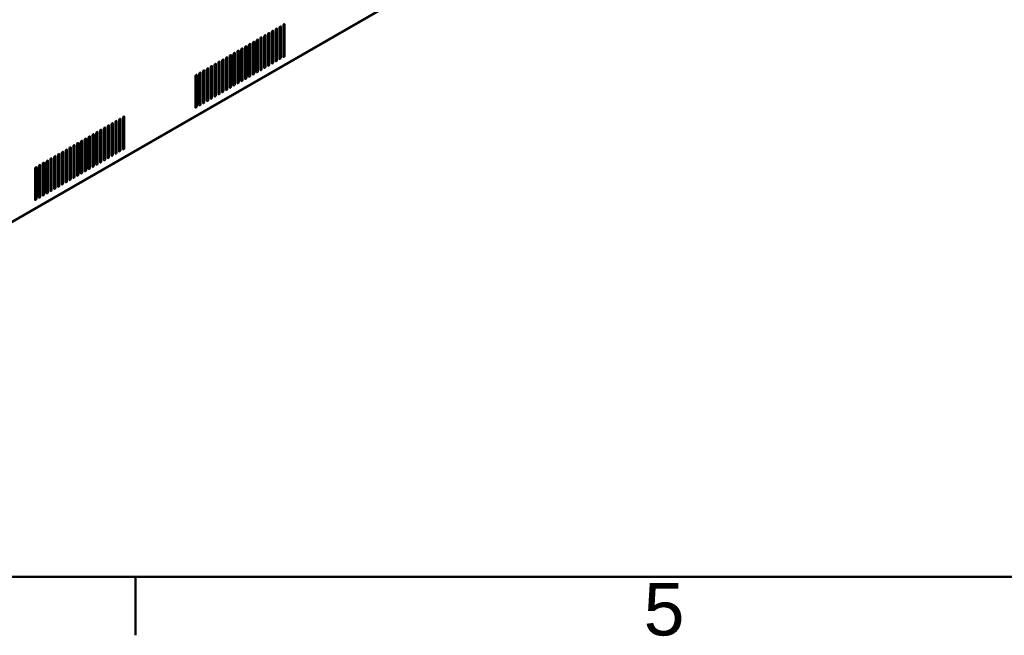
# Model space of a CAD drawing. Header units: millimetres. Extents: x 0 to 4667, y 0 to 3300.
# Tile 3 of 21: x 692 to 1421, y 68 to 523. Entities that reach past the tile are written whole.
import ezdxf

# ---------------------------------------------------------------- set-up
doc = ezdxf.new("R2010")
doc.units = ezdxf.units.MM
doc.header["$LTSCALE"] = 11.111111
for name, color, linetype, lineweight in [('Rahmen_0', 7, 'Continuous', 50), ('Rahmen_2', 7, 'Continuous', 50), ('Sichtbare Kanten(ISO)', 7, 'Continuous', 35), ('Sichtbare tangentiale Kanten(ISO)', 7, 'Continuous', 35)]:
    doc.layers.add(name, color=color, linetype=linetype, lineweight=lineweight)
doc.styles.add('Aktuell-BSI', font='arial.ttf')

# ---------------------------------------------------------------- blocks, each defined once
blk = doc.blocks.new('Ränder Standardrahmen')
at = {"layer": 'Rahmen_0'}
blk.add_line((70, 10), (70, 6.1), dxfattribs=at)
at = {"layer": 'Rahmen_0', "flags": 128}
blk.add_lwpolyline([(10, 10), (10, 287), (410, 287), (410, 10), (10, 10)], dxfattribs=at)
at = {"layer": 'Rahmen_2', "insert": (103.854, 6.041), "char_height": 3.5, "attachment_point": 7, "style": 'Aktuell-BSI'}
blk.add_mtext('5', dxfattribs=at)

msp = doc.modelspace()

# ---------------------------------------------------------------- linework, layer by layer
at = {"layer": 'Sichtbare Kanten(ISO)'}
for p, q in [((1387.46, 777.1), (322.02, 163.56)), ((884.52, 518.25), (884.52, 495.88)), ((885.58, 495.26), (885.58, 518.15)), ((887, 518.97), (887, 496.08)), ((887.35, 519.88), (887.35, 497.5)), ((888.41, 496.89), (888.41, 519.78)), ((872.85, 510.83), (872.85, 487.93)), ((873.21, 511.74), (873.21, 489.36)), ((874.27, 488.75), (874.27, 511.64)), ((875.68, 512.45), (875.68, 489.56)), ((876.04, 513.37), (876.04, 490.99)), ((877.1, 490.38), (877.1, 513.27)), ((878.51, 514.08), (878.51, 491.19)), ((878.87, 514.99), (878.87, 492.62)), ((879.93, 492.01), (879.93, 514.9)), ((881.34, 515.71), (881.34, 492.82)), ((881.69, 516.62), (881.69, 494.25)), ((882.75, 493.64), (882.75, 516.53)), ((884.17, 517.34), (884.17, 494.45)), ((859.07, 503.59), (859.07, 481.22)), ((860.13, 480.61), (860.13, 503.5)), ((861.54, 504.31), (861.54, 481.42)), ((861.89, 505.22), (861.89, 482.84)), ((862.96, 482.23), (862.96, 505.12)), ((864.37, 505.94), (864.37, 483.05)), ((864.72, 506.85), (864.72, 484.47)), ((865.78, 483.86), (865.78, 506.75)), ((867.2, 507.57), (867.2, 484.68)), ((867.55, 508.48), (867.55, 486.1)), ((868.61, 485.49), (868.61, 508.38)), ((870.03, 509.2), (870.03, 486.31)), ((870.38, 510.11), (870.38, 487.73)), ((871.44, 487.12), (871.44, 510.01)), ((884.17, 503.79), (884.52, 503.99)), ((887, 505.42), (887.35, 505.62)), ((847.4, 496.17), (847.4, 473.28)), ((847.75, 497.08), (847.75, 474.7)), ((848.81, 474.09), (848.81, 496.98)), ((850.23, 497.8), (850.23, 474.9)), ((850.58, 498.71), (850.58, 476.33)), ((851.64, 475.72), (851.64, 498.61)), ((853.06, 499.42), (853.06, 476.53)), ((853.41, 500.34), (853.41, 477.96)), ((854.47, 477.35), (854.47, 500.24)), ((855.88, 501.05), (855.88, 478.16)), ((856.24, 501.96), (856.24, 479.59)), ((857.3, 478.98), (857.3, 501.87)), ((858.71, 502.68), (858.71, 479.79)), ((870.03, 495.64), (870.38, 495.85)), ((872.85, 497.27), (873.21, 497.48)), ((875.68, 498.9), (876.04, 499.11)), ((878.51, 500.53), (878.87, 500.73)), ((881.34, 502.16), (881.69, 502.36)), ((833.61, 488.93), (833.61, 466.56)), ((834.67, 465.95), (834.67, 488.84)), ((836.09, 489.65), (836.09, 466.76)), ((836.44, 490.56), (836.44, 468.19)), ((837.5, 467.58), (837.5, 490.47)), ((838.91, 491.28), (838.91, 468.39)), ((839.27, 492.19), (839.27, 469.81)), ((840.33, 469.2), (840.33, 492.09)), ((841.74, 492.91), (841.74, 470.02)), ((842.1, 493.82), (842.1, 471.44)), ((843.16, 470.83), (843.16, 493.72)), ((844.57, 494.54), (844.57, 471.65)), ((844.92, 495.45), (844.92, 473.07)), ((845.98, 472.46), (845.98, 495.35)), ((858.71, 489.13), (859.07, 489.33)), ((861.54, 490.76), (861.89, 490.96)), ((864.37, 492.39), (864.72, 492.59)), ((867.2, 494.02), (867.55, 494.22)), ((821.94, 481.51), (821.94, 458.62)), ((822.3, 482.42), (822.3, 460.04)), ((823.36, 459.43), (823.36, 482.32)), ((824.77, 483.14), (824.77, 460.24)), ((825.12, 484.05), (825.12, 461.67)), ((826.19, 461.06), (826.19, 483.95)), ((827.6, 484.76), (827.6, 461.87)), ((827.95, 485.68), (827.95, 463.3)), ((829.01, 462.69), (829.01, 485.58)), ((830.43, 486.39), (830.43, 463.5)), ((830.78, 487.31), (830.78, 464.93)), ((831.84, 464.32), (831.84, 487.21)), ((833.26, 488.02), (833.26, 465.13)), ((844.57, 480.99), (844.92, 481.19)), ((847.4, 482.61), (847.75, 482.82)), ((850.23, 484.24), (850.58, 484.45)), ((853.06, 485.87), (853.41, 486.07)), ((855.88, 487.5), (856.24, 487.7)), ((833.26, 474.47), (833.61, 474.67)), ((836.09, 476.1), (836.44, 476.3)), ((838.91, 477.73), (839.27, 477.93)), ((841.74, 479.36), (842.1, 479.56)), ((821.94, 467.95), (822.3, 468.16)), ((824.77, 469.58), (825.12, 469.79)), ((827.6, 471.21), (827.95, 471.42)), ((830.43, 472.84), (830.78, 473.04)), ((757.37, 445.03), (757.37, 422.65)), ((758.43, 422.04), (758.43, 444.93)), ((759.84, 445.75), (759.84, 422.85)), ((760.19, 446.66), (760.19, 424.28)), ((761.26, 423.67), (761.26, 446.56)), ((762.67, 447.37), (762.67, 424.48)), ((763.02, 448.29), (763.02, 425.91)), ((764.08, 425.3), (764.08, 448.19)), ((765.5, 449), (765.5, 426.11)), ((765.85, 449.91), (765.85, 427.54)), ((766.91, 426.93), (766.91, 449.82)), ((768.33, 450.63), (768.33, 427.74)), ((768.68, 451.54), (768.68, 429.17)), ((769.74, 428.56), (769.74, 451.45)), ((745.7, 437.6), (745.7, 414.71)), ((746.05, 438.51), (746.05, 416.14)), ((747.11, 415.53), (747.11, 438.42)), ((748.53, 439.23), (748.53, 416.34)), ((748.88, 440.14), (748.88, 417.76)), ((749.94, 417.15), (749.94, 440.04)), ((751.36, 440.86), (751.36, 417.97)), ((751.71, 441.77), (751.71, 419.39)), ((752.77, 418.78), (752.77, 441.67)), ((754.18, 442.49), (754.18, 419.6)), ((754.54, 443.4), (754.54, 421.02)), ((755.6, 420.41), (755.6, 443.3)), ((757.01, 444.12), (757.01, 421.23)), ((768.33, 437.08), (768.68, 437.28)), ((731.91, 430.37), (731.91, 407.99)), ((732.97, 407.38), (732.97, 430.27)), ((734.39, 431.09), (734.39, 408.2)), ((734.74, 432), (734.74, 409.62)), ((735.8, 409.01), (735.8, 431.9)), ((737.21, 432.72), (737.21, 409.82)), ((737.57, 433.63), (737.57, 411.25)), ((738.63, 410.64), (738.63, 433.53)), ((740.04, 434.34), (740.04, 411.45)), ((740.4, 435.26), (740.4, 412.88)), ((741.46, 412.27), (741.46, 435.16)), ((742.87, 435.97), (742.87, 413.08)), ((743.22, 436.88), (743.22, 414.51)), ((744.28, 413.9), (744.28, 436.79)), ((757.01, 430.56), (757.37, 430.77)), ((759.84, 432.19), (760.19, 432.4)), ((762.67, 433.82), (763.02, 434.03)), ((765.5, 435.45), (765.85, 435.65)), ((720.24, 422.94), (720.24, 400.05)), ((720.6, 423.85), (720.6, 401.48)), ((721.66, 400.87), (721.66, 423.76)), ((723.07, 424.57), (723.07, 401.68)), ((723.43, 425.48), (723.43, 403.11)), ((724.49, 402.5), (724.49, 425.38)), ((725.9, 426.2), (725.9, 403.31)), ((726.25, 427.11), (726.25, 404.73)), ((727.31, 404.12), (727.31, 427.01)), ((728.73, 427.83), (728.73, 404.94)), ((729.08, 428.74), (729.08, 406.36)), ((730.14, 405.75), (730.14, 428.64)), ((731.56, 429.46), (731.56, 406.57)), ((745.7, 424.05), (746.05, 424.25)), ((748.53, 425.68), (748.88, 425.88)), ((751.36, 427.31), (751.71, 427.51)), ((754.18, 428.94), (754.54, 429.14)), ((706.45, 415.71), (706.45, 393.33)), ((707.52, 392.72), (707.52, 415.61)), ((708.93, 416.43), (708.93, 393.54)), ((709.28, 417.34), (709.28, 394.96)), ((710.34, 394.35), (710.34, 417.24)), ((711.76, 418.06), (711.76, 395.16)), ((712.11, 418.97), (712.11, 396.59)), ((713.17, 395.98), (713.17, 418.87)), ((714.59, 419.68), (714.59, 396.79)), ((714.94, 420.6), (714.94, 398.22)), ((716, 397.61), (716, 420.5)), ((717.41, 421.31), (717.41, 398.42)), ((717.77, 422.23), (717.77, 399.85)), ((718.83, 399.24), (718.83, 422.13)), ((731.56, 415.9), (731.91, 416.11)), ((734.39, 417.53), (734.74, 417.74)), ((737.21, 419.16), (737.57, 419.37)), ((740.04, 420.79), (740.4, 420.99)), ((742.87, 422.42), (743.22, 422.62)), ((703.27, 413.17), (703.27, 390.28)), ((703.63, 414.08), (703.63, 391.7)), ((704.69, 391.09), (704.69, 413.98)), ((706.1, 414.8), (706.1, 391.91)), ((720.24, 409.39), (720.6, 409.59)), ((723.07, 411.02), (723.43, 411.22)), ((725.9, 412.65), (726.25, 412.85)), ((728.73, 414.28), (729.08, 414.48)), ((706.1, 401.25), (706.45, 401.45)), ((708.93, 402.87), (709.28, 403.08)), ((711.76, 404.5), (712.11, 404.71)), ((714.59, 406.13), (714.94, 406.34)), ((717.41, 407.76), (717.77, 407.96)), ((703.27, 399.62), (703.63, 399.82))]:
    msp.add_line(p, q, dxfattribs=at)
for centre, major_axis, start_param, end_param in [((884.88, 517.75), (0.499, 0.867), 5.495, 8.637446), ((887.7, 519.38), (0.499, 0.867), 5.495, 8.637446), ((870.73, 509.6), (0.499, 0.867), 5.495, 8.637446), ((873.56, 511.23), (0.499, 0.867), 5.495, 8.637446), ((876.39, 512.86), (0.499, 0.867), 5.495, 8.637446), ((879.22, 514.49), (0.499, 0.867), 5.495, 8.637446), ((882.05, 516.12), (0.499, 0.867), 5.495, 8.637446), ((859.42, 503.09), (0.499, 0.867), 5.495, 8.637446), ((862.25, 504.72), (0.499, 0.867), 5.495, 8.637446), ((865.08, 506.35), (0.499, 0.867), 5.495, 8.637446), ((867.9, 507.98), (0.499, 0.867), 5.495, 8.637446), ((845.28, 494.94), (0.499, 0.867), 5.494998, 8.637446), ((848.11, 496.57), (0.499, 0.867), 5.494998, 8.637446), ((850.93, 498.2), (0.499, 0.867), 5.494998, 8.637446), ((853.76, 499.83), (0.499, 0.867), 5.494998, 8.637446), ((856.59, 501.46), (0.499, 0.867), 5.495, 8.637446), ((883.81, 495.47), (-0.499, -0.867), 1.307063, 2.355114), ((886.64, 497.1), (-0.499, -0.867), 1.307063, 2.355114), ((887.7, 496.49), (-0.499, -0.867), 5.495853, 8.638299), ((833.96, 488.43), (0.499, 0.867), 5.494998, 8.637446), ((836.79, 490.06), (0.499, 0.867), 5.494998, 8.637446), ((839.62, 491.69), (0.499, 0.867), 5.494998, 8.637446), ((842.45, 493.32), (0.499, 0.867), 5.494998, 8.637446), ((872.5, 488.95), (-0.499, -0.867), 1.307063, 2.355114), ((873.56, 488.34), (-0.499, -0.867), 5.495853, 8.638299), ((875.33, 490.58), (-0.499, -0.867), 1.307063, 2.355114), ((876.39, 489.97), (-0.499, -0.867), 5.495853, 8.638299), ((878.16, 492.21), (-0.499, -0.867), 1.307063, 2.355114), ((879.22, 491.6), (-0.499, -0.867), 5.495853, 8.638299), ((880.99, 493.84), (-0.499, -0.867), 1.307063, 2.355114), ((882.05, 493.23), (-0.499, -0.867), 5.495853, 8.638299), ((884.88, 494.86), (-0.499, -0.867), 5.495853, 8.638299), ((822.65, 481.91), (0.499, 0.867), 5.494998, 8.637446), ((825.48, 483.54), (0.499, 0.867), 5.494998, 8.637446), ((828.31, 485.17), (0.499, 0.867), 5.494998, 8.637446), ((831.14, 486.8), (0.499, 0.867), 5.494998, 8.637446), ((858.36, 480.81), (-0.499, -0.867), 1.307063, 2.355114), ((861.19, 482.44), (-0.499, -0.867), 1.307063, 2.355114), ((862.25, 481.83), (-0.499, -0.867), 5.495853, 8.638299), ((864.02, 484.07), (-0.499, -0.867), 1.307063, 2.355114), ((865.08, 483.46), (-0.499, -0.867), 5.495853, 8.638299), ((866.84, 485.69), (-0.499, -0.867), 1.307063, 2.355114), ((867.9, 485.08), (-0.499, -0.867), 5.495853, 8.638299), ((869.67, 487.32), (-0.499, -0.867), 1.307063, 2.355114), ((870.73, 486.71), (-0.499, -0.867), 5.495853, 8.638299), ((847.05, 474.29), (-0.499, -0.867), 1.307063, 2.355117), ((848.11, 473.68), (-0.499, -0.867), 5.495853, 8.638302), ((849.87, 475.92), (-0.499, -0.867), 1.307063, 2.355117), ((850.93, 475.31), (-0.499, -0.867), 5.495853, 8.638302), ((852.7, 477.55), (-0.499, -0.867), 1.307063, 2.355117), ((853.76, 476.94), (-0.499, -0.867), 5.495853, 8.638302), ((855.53, 479.18), (-0.499, -0.867), 1.307063, 2.355114), ((856.59, 478.57), (-0.499, -0.867), 5.495853, 8.638299), ((859.42, 480.2), (-0.499, -0.867), 5.495853, 8.638299), ((832.9, 466.15), (-0.499, -0.867), 1.307063, 2.355117), ((835.73, 467.78), (-0.499, -0.867), 1.307063, 2.355117), ((836.79, 467.17), (-0.499, -0.867), 5.495853, 8.638302), ((838.56, 469.41), (-0.499, -0.867), 1.307063, 2.355117), ((839.62, 468.8), (-0.499, -0.867), 5.495853, 8.638302), ((841.39, 471.04), (-0.499, -0.867), 1.307063, 2.355117), ((842.45, 470.42), (-0.499, -0.867), 5.495853, 8.638302), ((844.22, 472.66), (-0.499, -0.867), 1.307063, 2.355117), ((845.28, 472.05), (-0.499, -0.867), 5.495853, 8.638302), ((821.59, 459.63), (-0.499, -0.867), 1.307063, 2.355117), ((822.65, 459.02), (-0.499, -0.867), 5.495853, 8.638302), ((824.42, 461.26), (-0.499, -0.867), 1.307063, 2.355117), ((825.48, 460.65), (-0.499, -0.867), 5.495853, 8.638302), ((827.25, 462.89), (-0.499, -0.867), 1.307063, 2.355117), ((828.31, 462.28), (-0.499, -0.867), 5.495853, 8.638302), ((830.07, 464.52), (-0.499, -0.867), 1.307063, 2.355117), ((831.14, 463.91), (-0.499, -0.867), 5.495853, 8.638302), ((833.96, 465.54), (-0.499, -0.867), 5.495853, 8.638302), ((769.03, 451.04), (0.499, 0.867), 5.495, 8.637446), ((757.72, 444.52), (0.499, 0.867), 5.495, 8.637446), ((760.55, 446.15), (0.499, 0.867), 5.495, 8.637446), ((763.38, 447.78), (0.499, 0.867), 5.495, 8.637446), ((766.21, 449.41), (0.499, 0.867), 5.495, 8.637446), ((743.58, 436.38), (0.499, 0.867), 5.495, 8.637446), ((746.41, 438.01), (0.499, 0.867), 5.495, 8.637446), ((749.23, 439.64), (0.499, 0.867), 5.495, 8.637446), ((752.06, 441.27), (0.499, 0.867), 5.495, 8.637446), ((754.89, 442.9), (0.499, 0.867), 5.495, 8.637446), ((732.26, 429.86), (0.499, 0.867), 5.494998, 8.637446), ((735.09, 431.49), (0.499, 0.867), 5.494998, 8.637446), ((737.92, 433.12), (0.499, 0.867), 5.495, 8.637446), ((740.75, 434.75), (0.499, 0.867), 5.495, 8.637446), ((720.95, 423.35), (0.499, 0.867), 5.494998, 8.637446), ((723.78, 424.98), (0.499, 0.867), 5.494998, 8.637446), ((726.61, 426.61), (0.499, 0.867), 5.494998, 8.637446), ((729.44, 428.24), (0.499, 0.867), 5.494998, 8.637446), ((759.49, 423.87), (-0.499, -0.867), 1.307063, 2.355114), ((760.55, 423.26), (-0.499, -0.867), 5.495853, 8.638299), ((762.32, 425.5), (-0.499, -0.867), 1.307063, 2.355114), ((763.38, 424.89), (-0.499, -0.867), 5.495853, 8.638299), ((765.14, 427.13), (-0.499, -0.867), 1.307063, 2.355114), ((766.21, 426.52), (-0.499, -0.867), 5.495853, 8.638299), ((767.97, 428.76), (-0.499, -0.867), 1.307063, 2.355114), ((769.03, 428.15), (-0.499, -0.867), 5.495853, 8.638299), ((706.81, 415.21), (0.499, 0.867), 5.494998, 8.637446), ((709.64, 416.83), (0.499, 0.867), 5.494998, 8.637446), ((712.47, 418.46), (0.499, 0.867), 5.494998, 8.637446), ((715.29, 420.09), (0.499, 0.867), 5.494998, 8.637446), ((718.12, 421.72), (0.499, 0.867), 5.494998, 8.637446), ((745.35, 415.73), (-0.499, -0.867), 1.307063, 2.355114), ((746.41, 415.12), (-0.499, -0.867), 5.495853, 8.638299), ((748.17, 417.36), (-0.499, -0.867), 1.307063, 2.355114), ((749.23, 416.75), (-0.499, -0.867), 5.495853, 8.638299), ((751, 418.99), (-0.499, -0.867), 1.307063, 2.355114), ((752.06, 418.37), (-0.499, -0.867), 5.495853, 8.638299), ((753.83, 420.61), (-0.499, -0.867), 1.307063, 2.355114), ((754.89, 420), (-0.499, -0.867), 5.495853, 8.638299), ((756.66, 422.24), (-0.499, -0.867), 1.307063, 2.355114), ((757.72, 421.63), (-0.499, -0.867), 5.495853, 8.638299), ((703.98, 413.58), (0.499, 0.867), 5.494998, 8.637446), ((734.03, 409.21), (-0.499, -0.867), 1.307063, 2.355117), ((735.09, 408.6), (-0.499, -0.867), 5.495853, 8.638302), ((736.86, 410.84), (-0.499, -0.867), 1.307063, 2.355114), ((737.92, 410.23), (-0.499, -0.867), 5.495853, 8.638299), ((739.69, 412.47), (-0.499, -0.867), 1.307063, 2.355114), ((740.75, 411.86), (-0.499, -0.867), 5.495853, 8.638299), ((742.52, 414.1), (-0.499, -0.867), 1.307063, 2.355114), ((743.58, 413.49), (-0.499, -0.867), 5.495853, 8.638299), ((719.89, 401.07), (-0.499, -0.867), 1.307063, 2.355117), ((720.95, 400.46), (-0.499, -0.867), 5.495853, 8.638302), ((722.72, 402.7), (-0.499, -0.867), 1.307063, 2.355117), ((723.78, 402.09), (-0.499, -0.867), 5.495853, 8.638302), ((725.55, 404.33), (-0.499, -0.867), 1.307063, 2.355117), ((726.61, 403.72), (-0.499, -0.867), 5.495853, 8.638302), ((728.38, 405.96), (-0.499, -0.867), 1.307063, 2.355117), ((729.44, 405.34), (-0.499, -0.867), 5.495853, 8.638302), ((731.2, 407.58), (-0.499, -0.867), 1.307063, 2.355117), ((732.26, 406.97), (-0.499, -0.867), 5.495853, 8.638302), ((708.58, 394.55), (-0.499, -0.867), 1.307063, 2.355117), ((709.64, 393.94), (-0.499, -0.867), 5.495853, 8.638302), ((711.4, 396.18), (-0.499, -0.867), 1.307063, 2.355117), ((712.47, 395.57), (-0.499, -0.867), 5.495853, 8.638302), ((714.23, 397.81), (-0.499, -0.867), 1.307063, 2.355117), ((715.29, 397.2), (-0.499, -0.867), 5.495853, 8.638302), ((717.06, 399.44), (-0.499, -0.867), 1.307063, 2.355117), ((718.12, 398.83), (-0.499, -0.867), 5.495853, 8.638302), ((702.92, 391.3), (-0.499, -0.867), 1.307063, 2.355117), ((703.98, 390.69), (-0.499, -0.867), 5.495853, 8.638302), ((705.75, 392.93), (-0.499, -0.867), 1.307063, 2.355117), ((706.81, 392.31), (-0.499, -0.867), 5.495853, 8.638302)]:
    msp.add_ellipse(centre, major_axis=major_axis, ratio=0.578093, start_param=start_param, end_param=end_param, dxfattribs=at)
at = {"layer": 'Sichtbare tangentiale Kanten(ISO)'}
for p, q in [((1387.63, 777.91), (322.73, 164.68)), ((884.87, 518.56), (885.58, 518.15)), ((887.7, 520.19), (888.41, 519.78)), ((870.73, 510.42), (871.44, 510.01)), ((873.56, 512.05), (874.27, 511.64)), ((876.39, 513.68), (877.1, 513.27)), ((879.22, 515.31), (879.93, 514.9)), ((882.04, 516.93), (882.75, 516.53)), ((859.42, 503.9), (860.13, 503.5)), ((862.24, 505.53), (862.96, 505.12)), ((865.07, 507.16), (865.78, 506.75)), ((867.9, 508.79), (868.61, 508.38)), ((845.27, 495.76), (845.98, 495.35)), ((848.1, 497.39), (848.81, 496.98)), ((850.93, 499.02), (851.64, 498.61)), ((853.76, 500.65), (854.47, 500.24)), ((856.59, 502.28), (857.3, 501.87)), ((884.52, 495.88), (885.58, 495.26)), ((887.35, 497.5), (888.41, 496.89)), ((833.96, 489.25), (834.67, 488.84)), ((836.79, 490.87), (837.5, 490.47)), ((839.62, 492.5), (840.33, 492.09)), ((842.45, 494.13), (843.16, 493.72)), ((873.21, 489.36), (874.27, 488.75)), ((876.04, 490.99), (877.1, 490.38)), ((878.87, 492.62), (879.93, 492.01)), ((881.69, 494.25), (882.75, 493.64)), ((822.65, 482.73), (823.36, 482.32)), ((825.48, 484.36), (826.19, 483.95)), ((828.3, 485.99), (829.01, 485.58)), ((831.13, 487.62), (831.84, 487.21)), ((859.07, 481.22), (860.13, 480.61)), ((861.89, 482.84), (862.96, 482.23)), ((864.72, 484.47), (865.78, 483.86)), ((867.55, 486.1), (868.61, 485.49)), ((870.38, 487.73), (871.44, 487.12)), ((847.75, 474.7), (848.81, 474.09)), ((850.58, 476.33), (851.64, 475.72)), ((853.41, 477.96), (854.47, 477.35)), ((856.24, 479.59), (857.3, 478.98)), ((833.61, 466.56), (834.67, 465.95)), ((836.44, 468.19), (837.5, 467.58)), ((839.27, 469.81), (840.33, 469.2)), ((842.1, 471.44), (843.16, 470.83)), ((844.92, 473.07), (845.98, 472.46)), ((822.3, 460.04), (823.36, 459.43)), ((825.12, 461.67), (826.19, 461.06)), ((827.95, 463.3), (829.01, 462.69)), ((830.78, 464.93), (831.84, 464.32)), ((769.03, 451.85), (769.74, 451.45)), ((757.72, 445.34), (758.43, 444.93)), ((760.55, 446.97), (761.26, 446.56)), ((763.37, 448.6), (764.08, 448.19)), ((766.2, 450.23), (766.91, 449.82)), ((746.4, 438.82), (747.11, 438.42)), ((749.23, 440.45), (749.94, 440.04)), ((752.06, 442.08), (752.77, 441.67)), ((754.89, 443.71), (755.6, 443.3)), ((732.26, 430.68), (732.97, 430.27)), ((735.09, 432.31), (735.8, 431.9)), ((737.92, 433.94), (738.63, 433.53)), ((740.75, 435.57), (741.46, 435.16)), ((743.57, 437.2), (744.28, 436.79)), ((720.95, 424.17), (721.66, 423.76)), ((723.78, 425.79), (724.49, 425.38)), ((726.6, 427.42), (727.31, 427.01)), ((729.43, 429.05), (730.14, 428.64)), ((760.19, 424.28), (761.26, 423.67)), ((763.02, 425.91), (764.08, 425.3)), ((765.85, 427.54), (766.91, 426.93)), ((768.68, 429.17), (769.74, 428.56)), ((706.8, 416.02), (707.52, 415.61)), ((709.63, 417.65), (710.34, 417.24)), ((712.46, 419.28), (713.17, 418.87)), ((715.29, 420.91), (716, 420.5)), ((718.12, 422.54), (718.83, 422.13)), ((746.05, 416.14), (747.11, 415.53)), ((748.88, 417.76), (749.94, 417.15)), ((751.71, 419.39), (752.77, 418.78)), ((754.54, 421.02), (755.6, 420.41)), ((757.37, 422.65), (758.43, 422.04)), ((703.98, 414.39), (704.69, 413.98)), ((734.74, 409.62), (735.8, 409.01)), ((737.57, 411.25), (738.63, 410.64)), ((740.4, 412.88), (741.46, 412.27)), ((743.22, 414.51), (744.28, 413.9)), ((720.6, 401.48), (721.66, 400.87)), ((723.43, 403.11), (724.49, 402.5)), ((726.25, 404.73), (727.31, 404.12)), ((729.08, 406.36), (730.14, 405.75)), ((731.91, 407.99), (732.97, 407.38)), ((709.28, 394.96), (710.34, 394.35)), ((712.11, 396.59), (713.17, 395.98)), ((714.94, 398.22), (716, 397.61)), ((717.77, 399.85), (718.83, 399.24)), ((703.63, 391.7), (704.69, 391.09)), ((706.45, 393.33), (707.52, 392.72))]:
    msp.add_line(p, q, dxfattribs=at)

# ---------------------------------------------------------------- block references
at = {"xscale": 11.11111111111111, "yscale": 11.11111111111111, "zscale": 11.11111111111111}
msp.add_blockref('Ränder Standardrahmen', (0, 0), dxfattribs=at)

doc.saveas('drawing.dxf')
